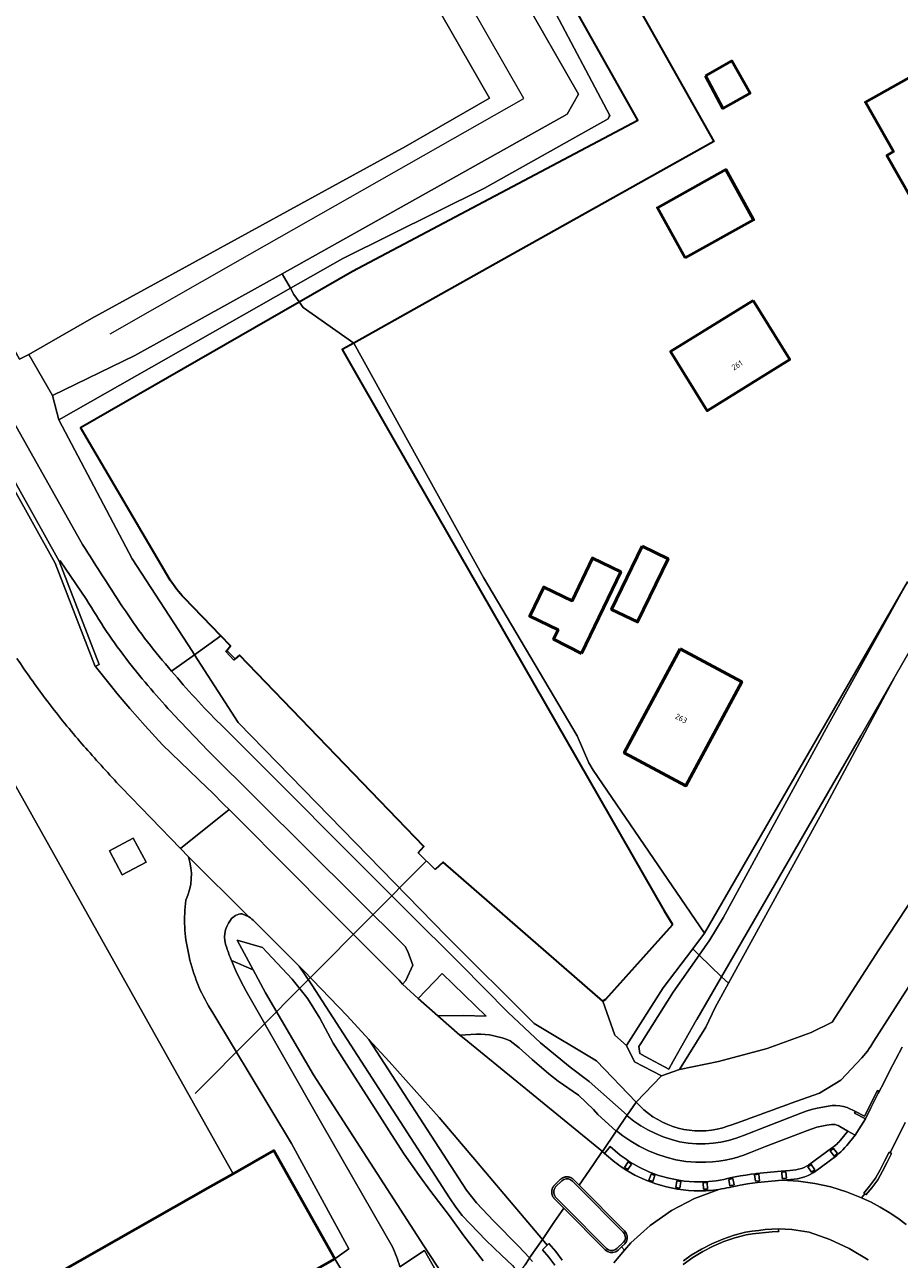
# Model space of a CAD drawing. Header units: metres. Extents: x 113441 to 115918, y 474822 to 477887.
# Tile 19 of 145: x 114772 to 114869, y 475317 to 475454. Entities that reach past the tile are written whole.
import ezdxf
from ezdxf.enums import TextEntityAlignment as Align

# ---------------------------------------------------------------- set-up
doc = ezdxf.new("R2010")
doc.units = ezdxf.units.M
for name, color, linetype, lineweight in [('B-WE-GK-BESCHOEIING-G', 252, 'GK-BESCHOEIING', 35), ('B-WE-GR-GRAS-GV', 252, 'Continuous', 13), ('B-WE-GR-GROENVOORZIENING-GV', 252, 'Continuous', 18), ('B-WE-IE-TERREINAFSCHEIDING_KUNSTMATIG_HEKWERK-G', 252, 'IE-TERREINAFSCHEIDING-KUNSTMATIG', 18), ('B-WE-IE-TERREINAFSCHEIDING_KUNSTMATIG_MUUR-GV', 252, 'Continuous', 18), ('B-WE-KW-KUNSTWERK_DUIKER-G', 252, 'Continuous', 18), ('B-WE-OG-BEBOUWING-GV', 7, 'Continuous', 50), ('B-WE-OG-BEBOUWING-T18', 7, 'Continuous', 50), ('B-WE-OG-BEBOUWING_SCHUUR-GV', 7, 'Continuous', 50), ('B-WE-OG-TERREIN_ERF-GV', 252, 'Continuous', 18), ('B-WE-OG-WATER-GV', 252, 'Continuous', 18), ('B-WE-OG-WATER_SLOOT-GV', 252, 'Continuous', 18), ('B-WE-OG-WEG-GV', 252, 'Continuous', 18), ('B-WE-VH-VERHARDING_ASFALT-GV', 252, 'Continuous', 18), ('B-WE-VH-VERHARDING_BEDRIJFSVLOERPLAAT-GV', 252, 'Continuous', 18), ('B-WE-VH-VERHARDING_BETONSTRAATSTEEN-GV', 252, 'Continuous', 18), ('B-WE-VH-VERHARDING_GESLOTEN-GV', 252, 'Continuous', 18), ('B-WE-VH-VERHARDING_OPEN-GV', 252, 'Continuous', 18)]:
    doc.layers.add(name, color=color, linetype=linetype, lineweight=lineweight)
doc.styles.add('NLCS-ISO-ANNOTATIEF-T18', font='NLCS-ISO.ttf', dxfattribs={"height": 1.8})
doc.linetypes.add('GK-BESCHOEIING', pattern='A,30,-5,[1,NLCS.SHX,S=1,R=0,X=0,Y=0],-5', length=40)
doc.linetypes.add('IE-TERREINAFSCHEIDING-KUNSTMATIG', pattern='A,4,[82,NLCS.SHX,S=0.75,R=90,X=0,Y=0],4,-2', length=10)

msp = doc.modelspace()

# ---------------------------------------------------------------- linework, layer by layer
at = {"layer": 'B-WE-GK-BESCHOEIING-G', "ltscale": 0.5, "flags": 128}
for points in [[(114892.592, 475513.364), (114828.066, 475477.314), (114835.91, 475462.994), (114848.217, 475441.113), (114824.531, 475427.883)], [(114808.012, 475426.693), (114839.741, 475443.495), (114819.929, 475478.683)], [(114824.531, 475427.883), (114808.132, 475418.682), (114806.858, 475417.967), (114812.607, 475407.941), (114842.682, 475355.523), (114843.582, 475354.074), (114843.581, 475353.933), (114836.139, 475345.665), (114835.842, 475345.502), (114818.07, 475360.942), (114817.198, 475360.131)], [(114777.717, 475409.291), (114802.057, 475423.272), (114808.012, 475426.693)], [(114787.705, 475392.324), (114777.717, 475409.291)], [(114793.911, 475384.361), (114794.021, 475384.503), (114794.415, 475385.01), (114793.341, 475386.122), (114789.27, 475390.334)], [(114815.318, 475361.981), (114815.936, 475362.696), (114795.413, 475383.955), (114794.921, 475383.546), (114794.784, 475383.433)]]:
    msp.add_lwpolyline(points, dxfattribs=at)
msp.add_lwpolyline([(114789.27, 475390.334, -0.0446375), (114787.705, 475392.324)], format="xyb", dxfattribs=at)
at = {"layer": 'B-WE-GR-GRAS-GV'}
for points in [[(114811.148, 475479.15), (114807.201, 475486.153), (114801.886, 475483.163), (114823.258, 475445.915), (114813.877, 475440.545), (114778.964, 475421.407), (114771.973, 475417.421), (114774.622, 475412.843), (114783.77, 475417.301), (114797.769, 475425.035), (114800.18, 475426.385), (114831.887, 475444.14), (114833.141, 475446.377), (114814.104, 475479.574), (114813.157, 475479.043)], [(114801.886, 475483.163), (114776.553, 475468.91), (114775.1, 475468.093), (114761.736, 475460.574), (114750.771, 475454.405), (114750.659, 475454.598), (114750.242, 475454.36), (114750.244, 475454.356), (114750.773, 475453.414), (114770.942, 475416.901), (114771.973, 475417.421), (114778.964, 475421.407), (114813.877, 475440.545), (114823.258, 475445.915)], [(114822.697, 475435.916), (114836.452, 475443.619), (114836.576, 475443.888), (114836.623, 475443.99), (114830.003, 475456.533), (114817.96, 475479.065), (114817.933, 475479.745), (114814.104, 475479.574), (114833.141, 475446.377), (114831.887, 475444.14), (114800.18, 475426.385), (114801.087, 475424.776), (114806.92, 475428.086)], [(114801.087, 475424.776), (114800.18, 475426.385), (114797.769, 475425.035), (114783.77, 475417.301), (114774.622, 475412.843), (114775.307, 475410.148)], [(114879.968, 475371.505), (114873.032, 475389.74), (114872.496, 475388.805), (114868.377, 475381.621), (114860.214, 475366.401), (114849.843, 475347.495), (114848.345, 475344.765), (114847.303, 475342.589), (114844.391, 475337.902), (114848.747, 475338.777), (114854.149, 475340.206), (114859.031, 475341.999), (114861.363, 475343.161), (114866.577, 475351.177)]]:
    msp.add_lwpolyline(points, close=True, dxfattribs=at)
at = {"layer": 'B-WE-GR-GROENVOORZIENING-GV'}
for points in [[(114668.235, 475540.373), (114667.327, 475539.811), (114667.807, 475538.813), (114668.606, 475537.175), (114667.549, 475536.564), (114670.288, 475536.914), (114675.845, 475538.225), (114783.857, 475345.646), (114794.714, 475326.289), (114799.241, 475328.857), (114806.026, 475316.841), (114807.573, 475317.94), (114801.201, 475329.649), (114792.436, 475344.203), (114791.971, 475344.975)], [(114748.494, 475453.307), (114747.68, 475452.662), (114746.659, 475451.819), (114777.964, 475396.29)], [(114787.867, 475382.205), (114790.426, 475384.018), (114790.186, 475384.391), (114783.465, 475394.691), (114775.307, 475410.148), (114774.622, 475412.843), (114771.973, 475417.421), (114770.942, 475416.901), (114750.773, 475453.414)], [(114778.397, 475390.153), (114775.471, 475394.451), (114775.352, 475394.428)], [(114775.352, 475394.428), (114779.812, 475382.929), (114779.371, 475382.724), (114779.38, 475382.7), (114781.906, 475379.57), (114783.211, 475378.035), (114784.918, 475376.109), (114786.858, 475374.015), (114791.836, 475369.223), (114792.367, 475368.691), (114793.675, 475367.379), (114794.261, 475366.791), (114801.808, 475359.224), (114804.407, 475356.617), (114807.553, 475353.456), (114811.174, 475349.819), (114813.174, 475347.806), (114813.558, 475347.386), (114813.949, 475347.785), (114814.714, 475349.49), (114814.164, 475351.011), (114813.853, 475351.555), (114791.939, 475373.328), (114788.117, 475377.333)], [(114790.426, 475384.018), (114787.867, 475382.205)], [(114793.289, 475376.287), (114814.008, 475355.557), (114819.998, 475349.593), (114825.313, 475344.214), (114828.912, 475340.86), (114832.223, 475338.138), (114834.319, 475336.568), (114838.565, 475332.8), (114839.562, 475334.26), (114835.157, 475338.848), (114828.203, 475343.015), (114818.461, 475352.702), (114795.266, 475376.49), (114790.426, 475384.018)], [(114774.118, 475378.734), (114773.972, 475378.928), (114773.826, 475379.123)], [(114778.302, 475373.644), (114778.107, 475373.865), (114777.912, 475374.087)], [(114879.968, 475371.505), (114866.577, 475351.177), (114861.363, 475343.161), (114859.031, 475341.999), (114854.149, 475340.206), (114848.747, 475338.777), (114844.391, 475337.902), (114842.404, 475337.179), (114839.562, 475334.26), (114839.966, 475333.839)], [(114789.738, 475361.533), (114788.843, 475362.458), (114782.24, 475369.284)], [(114857.342, 475334.314), (114859.964, 475335.242), (114862.337, 475336.684), (114864.663, 475339.18), (114864.886, 475339.424), (114865.099, 475339.674), (114865.101, 475339.677), (114865.103, 475339.679), (114865.307, 475339.936), (114865.503, 475340.203), (114865.689, 475340.477), (114866.032, 475341.044), (114872.873, 475351.743), (114873.96, 475353.442), (114877.619, 475359.165), (114882.171, 475367.502)], [(114796.454, 475354.858), (114795.729, 475355.213)], [(114825.798, 475316.099), (114824.567, 475317.241), (114822.889, 475318.882), (114820.196, 475321.645), (114819.505, 475322.561), (114818.781, 475323.609), (114803.479, 475347.289), (114802.056, 475349.371), (114797.106, 475354.335)], [(114794.518, 475350.02), (114796.947, 475348.968), (114795.16, 475352.277), (114797.991, 475351.467), (114801.273, 475347.92), (114802.783, 475346.075), (114803.017, 475345.763), (114804.356, 475343.608), (114805.833, 475340.812), (114807.08, 475338.88), (114810.762, 475333.12), (114812.337, 475330.646), (114813.748, 475328.485), (114815.425, 475326.095), (114816.714, 475324.311), (114818.775, 475321.606), (114820.386, 475319.375), (114822.527, 475316.608)], [(114822.527, 475316.608), (114820.386, 475319.375), (114818.775, 475321.606), (114816.714, 475324.311), (114815.425, 475326.095), (114813.748, 475328.485), (114812.337, 475330.646), (114810.762, 475333.12), (114807.08, 475338.88), (114805.833, 475340.812), (114804.356, 475343.608), (114803.017, 475345.763), (114802.783, 475346.075), (114801.273, 475347.92), (114797.991, 475351.467), (114795.16, 475352.277), (114796.947, 475348.968), (114798.331, 475346.405), (114803.642, 475337.291), (114815.922, 475318.258), (114820.082, 475311.937)], [(114815.922, 475318.258), (114803.642, 475337.291), (114798.331, 475346.405), (114796.947, 475348.968), (114794.518, 475350.02), (114795.013, 475348.853), (114795.56, 475347.71), (114796.16, 475346.593), (114804.685, 475331.655), (114812.442, 475318.162)], [(114821.798, 475341.806), (114819.957, 475341.722)], [(114819.957, 475341.722), (114820.43, 475341.35), (114828.112, 475335.082), (114835.812, 475328.771), (114837.355, 475331.029), (114837.307, 475331.061), (114835.291, 475332.893), (114834.814, 475333.423), (114833.148, 475335.027), (114830.889, 475336.586), (114829.857, 475337.409), (114827.984, 475338.997), (114826.542, 475340.29), (114825.536, 475341.059)], [(114813.264, 475315.951), (114815.996, 475317.762), (114820.103, 475310.522), (114812.495, 475306.28), (114812.44, 475306.125), (114812.043, 475304.329), (114812.115, 475302.877), (114812.682, 475300.955), (114813.275, 475304.006), (114815.206, 475306.389), (114816.084, 475306.758), (114818.669, 475307.844), (114821.288, 475307.128), (114821.235, 475307.686), (114821.122, 475308.891), (114820.082, 475311.937), (114815.922, 475318.258)]]:
    msp.add_lwpolyline(points, dxfattribs=at)
for points in [[(114777.964, 475396.29, 0.0063879), (114782.719, 475388.887)], [(114783.069, 475383.231, -0.0297881), (114778.397, 475390.153)], [(114782.719, 475388.887, 0.0345957), (114787.867, 475382.205)], [(114773.826, 475379.123, -0.0132453), (114770.654, 475383.603)], [(114788.117, 475377.333, -0.0179242), (114783.069, 475383.231)], [(114787.867, 475382.205, 0.0238194), (114793.289, 475376.287)], [(114777.912, 475374.087, -0.0171256), (114774.118, 475378.734)], [(114782.24, 475369.284, -0.005873), (114778.302, 475373.644)], [(114789.449, 475356.711, 0.1934243), (114789.738, 475361.533)], [(114789.739, 475350.835, -0.0917737), (114789.449, 475356.711)], [(114795.729, 475355.213, 0.2401166), (114794.412, 475354.511)], [(114797.106, 475354.335, 0.0569884), (114796.454, 475354.858)], [(114794.412, 475354.511, 0.2733815), (114794.004, 475351.424)], [(114791.971, 475344.975, -0.085621), (114789.739, 475350.835)], [(114794.004, 475351.424, 0.0144009), (114794.518, 475350.02)], [(114825.536, 475341.059, 0.1127237), (114821.798, 475341.806)], [(114849.208, 475331.388, 0.0045595), (114857.342, 475334.314)], [(114839.966, 475333.839, 0.2699586), (114849.208, 475331.388)], [(114812.442, 475318.162, -0.0425225), (114813.264, 475315.951)]]:
    msp.add_lwpolyline(points, format="xyb", dxfattribs=at)
for points in [[(114783.601, 475363.619), (114785.02, 475360.941), (114782.369, 475359.537), (114780.95, 475362.214)], [(114815.316, 475345.789), (114817.479, 475343.84), (114820.313, 475343.895), (114822.865, 475343.81), (114817.982, 475348.57)]]:
    msp.add_lwpolyline(points, close=True, dxfattribs=at)
at = {"layer": 'B-WE-IE-TERREINAFSCHEIDING_KUNSTMATIG_HEKWERK-G'}
for points in [[(114781.037, 475419.716), (114796.581, 475428.579), (114827.066, 475445.886), (114806.213, 475482.302), (114871.943, 475519.086), (114868.277, 475525.819), (114817.879, 475616.543), (114797.206, 475605.456), (114757.307, 475675.205)], [(114794.714, 475326.289), (114783.857, 475345.646), (114675.845, 475538.225)]]:
    msp.add_lwpolyline(points, dxfattribs=at)
at = {"layer": 'B-WE-IE-TERREINAFSCHEIDING_KUNSTMATIG_MUUR-GV'}
msp.add_lwpolyline([(114794.021, 475384.503), (114793.911, 475384.361), (114794.784, 475383.433), (114794.921, 475383.546)], close=True, dxfattribs=at)
at = {"layer": 'B-WE-KW-KUNSTWERK_DUIKER-G'}
msp.add_lwpolyline([(114790.49, 475335.206), (114816.233, 475361.081)], dxfattribs=at)
at = {"layer": 'B-WE-OG-BEBOUWING-GV'}
for points in [[(114872.682, 475449.759), (114865.086, 475445.469), (114868.196, 475439.982), (114867.479, 475439.566), (114871.723, 475432.048), (114877.791, 475435.504), (114873.533, 475443.014), (114872.815, 475442.596), (114871.304, 475445.187), (114874.342, 475446.905)], [(114845.037, 475428.157), (114852.64, 475432.384), (114849.533, 475437.974), (114841.929, 475433.746)], [(114852.583, 475423.434), (114843.405, 475417.743), (114847.484, 475411.164), (114856.662, 475416.855)], [(114840.232, 475396.087), (114836.835, 475389.066), (114839.716, 475387.672), (114843.113, 475394.693)], [(114833.491, 475384.164), (114837.855, 475393.239), (114834.705, 475394.764), (114832.431, 475390.033), (114829.277, 475391.55), (114827.717, 475388.305), (114830.87, 475386.788), (114830.379, 475385.765)], [(114844.456, 475384.684), (114838.248, 475373.115), (114845.104, 475369.447), (114851.312, 475381.016)], [(114788.655, 475306.989), (114799.006, 475312.859), (114806.026, 475316.841), (114799.241, 475328.857), (114794.714, 475326.289), (114792.197, 475324.862), (114760.908, 475307.116), (114773.613, 475284.715), (114776.34, 475279.907), (114786.917, 475285.906), (114781.58, 475295.344), (114791.931, 475301.214)]]:
    msp.add_lwpolyline(points, close=True, dxfattribs=at)
at = {"layer": 'B-WE-OG-BEBOUWING_SCHUUR-GV'}
msp.add_lwpolyline([(114847.278, 475448.426), (114849.217, 475444.79), (114852.244, 475446.468), (114850.204, 475450.071)], close=True, dxfattribs=at)
at = {"layer": 'B-WE-OG-TERREIN_ERF-GV'}
for points in [[(114760.908, 475307.116), (114792.197, 475324.862), (114794.714, 475326.289), (114783.857, 475345.646), (114675.845, 475538.225)], [(114835.91, 475462.994), (114848.217, 475441.113), (114824.531, 475427.883), (114808.132, 475418.682), (114822.56, 475392.6), (114832.99, 475375), (114834.306, 475371.988), (114834.766, 475371.17), (114847.181, 475353.066), (114869.748, 475392.128), (114872.496, 475388.805), (114873.032, 475389.74), (114870.412, 475393.277), (114871.265, 475395.508), (114875.164, 475404.557)], [(114812.44, 475306.125), (114806.026, 475316.841), (114799.006, 475312.859)]]:
    msp.add_lwpolyline(points, dxfattribs=at)
for points in [[(114871.723, 475432.048), (114867.479, 475439.566), (114868.196, 475439.982), (114865.086, 475445.469), (114872.682, 475449.759), (114874.342, 475446.905), (114871.304, 475445.187), (114872.815, 475442.596), (114873.533, 475443.014), (114877.791, 475435.504)], [(114845.037, 475428.157), (114841.929, 475433.746), (114849.533, 475437.974), (114852.64, 475432.384)], [(114847.484, 475411.164), (114843.405, 475417.743), (114852.583, 475423.434), (114856.662, 475416.855)], [(114839.716, 475387.672), (114836.835, 475389.066), (114840.232, 475396.087), (114843.113, 475394.693)], [(114833.491, 475384.164), (114830.379, 475385.765), (114830.87, 475386.788), (114827.717, 475388.305), (114829.277, 475391.55), (114832.431, 475390.033), (114834.705, 475394.764), (114837.855, 475393.239)], [(114845.104, 475369.447), (114838.248, 475373.115), (114844.456, 475384.684), (114851.312, 475381.016)]]:
    msp.add_lwpolyline(points, close=True, dxfattribs=at)
at = {"layer": 'B-WE-OG-WATER-GV'}
for points in [[(114819.929, 475478.683), (114839.741, 475443.495), (114808.012, 475426.693), (114802.057, 475423.272), (114802.512, 475422.644), (114808.132, 475418.682), (114824.531, 475427.883), (114848.217, 475441.113), (114835.91, 475462.994)], [(114808.132, 475418.682), (114802.512, 475422.644), (114802.057, 475423.272), (114777.717, 475409.291), (114787.705, 475392.324)], [(114789.27, 475390.334), (114793.341, 475386.122), (114794.415, 475385.01), (114794.021, 475384.503), (114794.921, 475383.546), (114795.413, 475383.955), (114815.936, 475362.696), (114815.318, 475361.981), (114817.198, 475360.131), (114818.07, 475360.942), (114835.842, 475345.502), (114836.139, 475345.665), (114843.581, 475353.933), (114843.582, 475354.074), (114842.682, 475355.523), (114812.607, 475407.941), (114806.858, 475417.967), (114808.132, 475418.682)]]:
    msp.add_lwpolyline(points, dxfattribs=at)
msp.add_lwpolyline([(114787.705, 475392.324, 0.0446375), (114789.27, 475390.334)], format="xyb", dxfattribs=at)
for points in [[(114868.377, 475381.621), (114872.496, 475388.805), (114869.748, 475392.128), (114860.92, 475376.236), (114849.256, 475354.741), (114847.777, 475352.292), (114846.587, 475350.605), (114849.046, 475348.18), (114864.581, 475375)], [(114846.587, 475350.605), (114843.677, 475346.478), (114840.259, 475341.056), (114840.23, 475341.011), (114839.88, 475340.455), (114839.969, 475339.67), (114840.581, 475339.339), (114843.188, 475337.93), (114843.687, 475338.813), (114846.272, 475343.391), (114846.308, 475343.454), (114849.046, 475348.18)]]:
    msp.add_lwpolyline(points, close=True, dxfattribs=at)
at = {"layer": 'B-WE-OG-WATER_SLOOT-GV'}
for points in [[(114819.929, 475478.683), (114819.541, 475479.373), (114819.42, 475479.586), (114817.933, 475479.745), (114817.96, 475479.065), (114830.003, 475456.533), (114836.623, 475443.99), (114836.576, 475443.888), (114836.452, 475443.619), (114822.697, 475435.916), (114806.92, 475428.086), (114801.087, 475424.776), (114801.467, 475424.087), (114802.057, 475423.272), (114808.012, 475426.693), (114839.741, 475443.495)], [(114822.56, 475392.6), (114808.132, 475418.682), (114806.858, 475417.967), (114812.607, 475407.941), (114842.682, 475355.523), (114843.582, 475354.074), (114843.581, 475353.933), (114836.139, 475345.665), (114835.842, 475345.502), (114837.175, 475341.709), (114838.505, 475340.54), (114842.558, 475346.971), (114845.859, 475351.323), (114847.181, 475353.066), (114834.766, 475371.17), (114834.306, 475371.988), (114832.99, 475375)], [(114860.92, 475376.236), (114869.748, 475392.128), (114847.181, 475353.066), (114845.859, 475351.323), (114846.587, 475350.605), (114847.777, 475352.292), (114849.256, 475354.741)], [(114817.198, 475360.131), (114815.318, 475361.981), (114815.936, 475362.696), (114795.413, 475383.955), (114794.921, 475383.546), (114794.784, 475383.433), (114793.911, 475384.361), (114794.021, 475384.503), (114794.415, 475385.01), (114793.341, 475386.122), (114790.426, 475384.018), (114795.266, 475376.49), (114818.461, 475352.702), (114828.203, 475343.015), (114835.157, 475338.848), (114839.562, 475334.26), (114842.404, 475337.179), (114839.375, 475338.747), (114838.505, 475340.54), (114837.175, 475341.709), (114835.842, 475345.502), (114818.07, 475360.942)], [(114860.214, 475366.401), (114868.377, 475381.621), (114864.581, 475375), (114849.046, 475348.18), (114849.843, 475347.495)], [(114840.581, 475339.339), (114839.969, 475339.67), (114839.88, 475340.455), (114840.23, 475341.011), (114840.259, 475341.056), (114843.677, 475346.478), (114846.587, 475350.605), (114845.859, 475351.323), (114842.558, 475346.971), (114838.505, 475340.54), (114839.375, 475338.747), (114842.404, 475337.179), (114844.391, 475337.902), (114847.303, 475342.589), (114848.345, 475344.765), (114849.843, 475347.495), (114849.046, 475348.18), (114846.308, 475343.454), (114846.272, 475343.391), (114843.687, 475338.813), (114843.188, 475337.93)]]:
    msp.add_lwpolyline(points, close=True, dxfattribs=at)
for points in [[(114802.057, 475423.272), (114801.467, 475424.087), (114801.087, 475424.776), (114775.307, 475410.148), (114783.465, 475394.691), (114790.186, 475384.391), (114790.426, 475384.018), (114793.341, 475386.122), (114789.27, 475390.334)], [(114787.705, 475392.324), (114777.717, 475409.291), (114802.057, 475423.272)]]:
    msp.add_lwpolyline(points, dxfattribs=at)
msp.add_lwpolyline([(114789.27, 475390.334, -0.0446375), (114787.705, 475392.324)], format="xyb", dxfattribs=at)
at = {"layer": 'B-WE-OG-WEG-GV'}
for points in [[(114872.873, 475351.743), (114866.032, 475341.044), (114865.689, 475340.477), (114865.503, 475340.203), (114865.307, 475339.936), (114865.103, 475339.679), (114865.101, 475339.677), (114865.099, 475339.674), (114864.886, 475339.424), (114864.663, 475339.18), (114862.337, 475336.684), (114859.964, 475335.242), (114857.342, 475334.314)], [(114857.894, 475333.026), (114858.489, 475333.238), (114859.093, 475333.422), (114859.706, 475333.577), (114860.325, 475333.703), (114860.949, 475333.799), (114861.372, 475333.869), (114861.8, 475333.889), (114862.227, 475333.859), (114862.648, 475333.778), (114863.056, 475333.649), (114863.968, 475333.217), (114864.982, 475332.706), (114866.415, 475335.548), (114866.611, 475335.449), (114867.086, 475336.346), (114867.777, 475337.692), (114868.476, 475339.033), (114869.184, 475340.37)], [(114839.966, 475333.839), (114839.562, 475334.26), (114838.565, 475332.8), (114838.534, 475332.755), (114838.563, 475332.729), (114839.3, 475332.156), (114840.075, 475331.633), (114840.883, 475331.164), (114841.72, 475330.751), (114842.584, 475330.395), (114843.483, 475330.085), (114844.405, 475329.851), (114845.344, 475329.695), (114846.292, 475329.617), (114847.243, 475329.619), (114848.118, 475329.679), (114848.987, 475329.802), (114849.845, 475329.987), (114850.687, 475330.232), (114851.51, 475330.537), (114852.676, 475331.007), (114853.211, 475331.223), (114857.894, 475333.026)], [(114830.502, 475316.129), (114829.86, 475317.012), (114829.135, 475317.829), (114829.679, 475318.361), (114829.131, 475318.994), (114827.713, 475316.919), (114827.708, 475316.912), (114828.022, 475316.533)]]:
    msp.add_lwpolyline(points, dxfattribs=at)
for points in [[(114809.806, 475341.239), (114820.667, 475324.479), (114821.805, 475323.042), (114823.73, 475321.008), (114826.478, 475318.245), (114827.713, 475316.919), (114829.131, 475318.994), (114822.799, 475326.479), (114821.811, 475327.647), (114817.626, 475332.537), (114812.071, 475338.763)], [(114861.3, 475329.125), (114861.521, 475329.279), (114861.732, 475329.447), (114861.933, 475329.626), (114862.059, 475329.754), (114862.122, 475329.818), (114862.3, 475330.021), (114863.122, 475331.024), (114862.232, 475331.563), (114862.062, 475331.646), (114861.884, 475331.71), (114861.701, 475331.754), (114861.513, 475331.778), (114861.324, 475331.78), (114860.774, 475331.7), (114860.229, 475331.593), (114859.69, 475331.46), (114859.158, 475331.3), (114858.635, 475331.115), (114853.957, 475329.313), (114852.283, 475328.638), (114852.007, 475328.528), (114851.728, 475328.424), (114851.448, 475328.325), (114851.165, 475328.233), (114850.881, 475328.146), (114850.182, 475327.96), (114849.475, 475327.809), (114848.762, 475327.693), (114848.044, 475327.613), (114847.322, 475327.57), (114846.205, 475327.569), (114845.092, 475327.66), (114843.991, 475327.843), (114842.908, 475328.117), (114841.852, 475328.48), (114840.861, 475328.89), (114839.899, 475329.366), (114838.972, 475329.905), (114838.083, 475330.506), (114837.375, 475331.058), (114837.355, 475331.029), (114835.812, 475328.771), (114835.797, 475328.75), (114836.035, 475328.555), (114836.682, 475329.317), (114837.8, 475328.368), (114838.015, 475328.208), (114838.232, 475328.051), (114838.451, 475327.896), (114838.671, 475327.744), (114838.894, 475327.595), (114839.908, 475327.014), (114840.965, 475326.518), (114842.06, 475326.111), (114843.185, 475325.795), (114844.332, 475325.572), (114844.904, 475325.479), (114845.48, 475325.415), (114846.059, 475325.38), (114846.639, 475325.374), (114847.218, 475325.396), (114847.641, 475325.421), (114848.063, 475325.46), (114848.483, 475325.512), (114848.902, 475325.577), (114849.318, 475325.656), (114849.458, 475325.686), (114849.598, 475325.717), (114849.737, 475325.75), (114849.876, 475325.784), (114850.015, 475325.82), (114850.602, 475325.938), (114851.191, 475326.046), (114851.781, 475326.142), (114852.374, 475326.226), (114852.771, 475326.275), (114852.968, 475326.3), (114855.714, 475326.58), (114856.682, 475326.663), (114857.006, 475326.676), (114857.328, 475326.716), (114857.646, 475326.784), (114857.956, 475326.88), (114858.257, 475327.001), (114858.783, 475327.29)]]:
    msp.add_lwpolyline(points, close=True, dxfattribs=at)
for points in [[(114857.342, 475334.314, -0.0045595), (114849.208, 475331.388)], [(114849.208, 475331.388, -0.2699586), (114839.966, 475333.839)]]:
    msp.add_lwpolyline(points, format="xyb", dxfattribs=at)
at = {"layer": 'B-WE-VH-VERHARDING_ASFALT-GV'}
for points in [[(114869.184, 475340.37), (114868.476, 475339.033), (114867.777, 475337.692), (114867.086, 475336.346), (114866.611, 475335.449), (114866.503, 475335.235), (114865.691, 475333.623), (114865.08, 475332.411), (114863.948, 475330.596), (114862.999, 475329.426), (114862.79, 475329.193), (114862.573, 475328.966), (114862.351, 475328.743), (114862.123, 475328.527), (114861.889, 475328.317), (114859.321, 475326.445), (114858.707, 475326.107), (114858.329, 475325.952), (114857.939, 475325.829), (114857.54, 475325.739), (114857.135, 475325.684), (114856.727, 475325.663), (114855.807, 475325.584), (114857.628, 475325.473), (114859.435, 475325.218), (114861.217, 475324.823), (114862.961, 475324.29), (114864.659, 475323.621), (114865.023, 475324.04), (114864.911, 475324.133), (114865.546, 475324.897), (114866.192, 475325.795), (114866.734, 475326.72), (114867.22, 475327.704), (114867.706, 475328.689), (114867.842, 475328.623), (114869.516, 475331.975)], [(114869.516, 475331.975), (114867.842, 475328.623), (114867.874, 475328.607), (114867.976, 475328.558), (114867.487, 475327.567), (114866.998, 475326.577), (114866.444, 475325.631), (114865.783, 475324.713), (114865.142, 475323.941), (114865.023, 475324.04), (114864.659, 475323.621), (114865.706, 475323.129), (114866.727, 475322.585), (114867.719, 475321.992), (114868.681, 475321.349), (114869.61, 475320.66)], [(114869.61, 475320.66), (114868.681, 475321.349), (114867.719, 475321.992), (114866.727, 475322.585), (114865.706, 475323.129), (114864.659, 475323.621), (114862.961, 475324.29), (114861.217, 475324.823), (114859.435, 475325.218), (114857.628, 475325.473), (114855.807, 475325.584), (114853.076, 475325.306), (114852.507, 475325.235), (114851.939, 475325.154), (114851.372, 475325.062), (114851.155, 475325.023), (114850.808, 475324.96), (114850.245, 475324.847), (114849.955, 475324.774), (114849.664, 475324.708), (114849.372, 475324.647), (114849.078, 475324.593), (114848.783, 475324.545), (114846.07, 475323.535), (114843.505, 475322.191), (114841.13, 475320.535), (114838.982, 475318.593), (114838.284, 475317.78), (114837.096, 475316.396)], [(114837.096, 475316.396), (114838.284, 475317.78), (114837.933, 475318.157), (114837.547, 475317.799), (114837.286, 475317.62), (114836.983, 475317.531), (114836.667, 475317.538), (114836.368, 475317.642), (114836.116, 475317.833), (114831.505, 475322.469), (114830.49, 475320.984), (114829.131, 475318.994), (114829.679, 475318.361), (114829.85, 475318.528), (114830.638, 475317.64), (114831.337, 475316.68)], [(114865.381, 475316.718), (114863.288, 475317.962), (114861.132, 475318.966), (114858.806, 475319.791), (114856.899, 475320.093), (114855.418, 475320.155), (114855.422, 475320.006), (114855.426, 475319.855), (114854.696, 475319.824), (114853.968, 475319.772), (114853.241, 475319.697), (114852.517, 475319.601), (114851.796, 475319.483), (114850.544, 475319.155), (114849.318, 475318.737), (114848.127, 475318.231), (114846.974, 475317.641), (114845.868, 475316.969), (114844.802, 475316.206)], [(114844.826, 475316.602), (114845.703, 475317.22), (114846.829, 475317.904), (114848.002, 475318.505), (114849.215, 475319.019), (114850.462, 475319.444), (114851.737, 475319.777), (114852.468, 475319.897), (114853.202, 475319.994), (114853.939, 475320.07), (114854.678, 475320.124), (114855.418, 475320.155), (114856.899, 475320.093), (114858.806, 475319.791), (114861.132, 475318.966), (114863.288, 475317.962), (114865.381, 475316.718)], [(114828.022, 475316.533), (114827.708, 475316.912), (114827.203, 475316.172)]]:
    msp.add_lwpolyline(points, dxfattribs=at)
for points in [[(114837.375, 475331.058), (114838.083, 475330.506), (114838.972, 475329.905), (114839.899, 475329.366), (114840.861, 475328.89), (114841.852, 475328.48), (114842.908, 475328.117), (114843.991, 475327.843), (114845.092, 475327.66), (114846.205, 475327.569), (114847.322, 475327.57), (114848.044, 475327.613), (114848.762, 475327.693), (114849.475, 475327.809), (114850.182, 475327.96), (114850.881, 475328.146), (114851.165, 475328.233), (114851.448, 475328.325), (114851.728, 475328.424), (114852.007, 475328.528), (114852.283, 475328.638), (114853.957, 475329.313), (114858.635, 475331.115), (114859.158, 475331.3), (114859.69, 475331.46), (114860.229, 475331.593), (114860.774, 475331.7), (114861.324, 475331.78), (114861.513, 475331.778), (114861.701, 475331.754), (114861.884, 475331.71), (114862.062, 475331.646), (114862.232, 475331.563), (114863.122, 475331.024), (114863.948, 475330.596), (114865.08, 475332.411), (114863.855, 475333.025), (114863.968, 475333.217), (114863.056, 475333.649), (114862.648, 475333.778), (114862.227, 475333.859), (114861.8, 475333.889), (114861.372, 475333.869), (114860.949, 475333.799), (114860.325, 475333.703), (114859.706, 475333.577), (114859.093, 475333.422), (114858.489, 475333.238), (114857.894, 475333.026), (114853.211, 475331.223), (114852.676, 475331.007), (114851.51, 475330.537), (114850.687, 475330.232), (114849.845, 475329.987), (114848.987, 475329.802), (114848.118, 475329.679), (114847.243, 475329.619), (114846.292, 475329.617), (114845.344, 475329.695), (114844.405, 475329.851), (114843.483, 475330.085), (114842.584, 475330.395), (114841.72, 475330.751), (114840.883, 475331.164), (114840.075, 475331.633), (114839.3, 475332.156), (114838.563, 475332.729), (114838.534, 475332.755)], [(114838.284, 475317.78), (114838.982, 475318.593), (114841.13, 475320.535), (114843.505, 475322.191), (114846.07, 475323.535), (114848.783, 475324.545), (114848.482, 475324.502), (114848.181, 475324.466), (114847.878, 475324.437), (114847.575, 475324.414), (114847.272, 475324.397), (114846.648, 475324.373), (114846.024, 475324.38), (114845.401, 475324.418), (114844.781, 475324.487), (114844.165, 475324.586), (114842.939, 475324.825), (114841.737, 475325.165), (114840.566, 475325.601), (114839.435, 475326.133), (114838.352, 475326.755), (114838.113, 475326.916), (114837.875, 475327.079), (114837.64, 475327.246), (114837.406, 475327.415), (114837.175, 475327.587), (114836.035, 475328.555), (114835.797, 475328.75), (114834.794, 475327.281), (114833.237, 475325.005), (114838.277, 475319.952), (114838.469, 475319.696), (114838.573, 475319.394), (114838.58, 475319.075), (114838.489, 475318.769), (114838.309, 475318.505), (114837.933, 475318.157)]]:
    msp.add_lwpolyline(points, close=True, dxfattribs=at)
at = {"layer": 'B-WE-VH-VERHARDING_BEDRIJFSVLOERPLAAT-GV'}
for points in [[(114865.691, 475333.623), (114866.503, 475335.235), (114866.611, 475335.449), (114866.415, 475335.548), (114864.982, 475332.706), (114863.968, 475333.217), (114863.855, 475333.025), (114865.08, 475332.411)], [(114862.79, 475329.193), (114862.999, 475329.426), (114863.948, 475330.596), (114863.122, 475331.024), (114862.3, 475330.021), (114862.122, 475329.818), (114862.059, 475329.754), (114861.933, 475329.626), (114861.732, 475329.447), (114861.521, 475329.279), (114861.3, 475329.125), (114858.783, 475327.29), (114858.257, 475327.001), (114857.956, 475326.88), (114857.646, 475326.784), (114857.328, 475326.716), (114857.006, 475326.676), (114856.682, 475326.663), (114855.714, 475326.58), (114852.968, 475326.3), (114852.771, 475326.275), (114852.374, 475326.226), (114851.781, 475326.142), (114851.191, 475326.046), (114850.602, 475325.938), (114850.015, 475325.82), (114849.876, 475325.784), (114849.737, 475325.75), (114849.598, 475325.717), (114849.458, 475325.686), (114849.318, 475325.656), (114848.902, 475325.577), (114848.483, 475325.512), (114848.063, 475325.46), (114847.641, 475325.421), (114847.218, 475325.396), (114846.639, 475325.374), (114846.059, 475325.38), (114845.48, 475325.415), (114844.904, 475325.479), (114844.332, 475325.572), (114843.185, 475325.795), (114842.06, 475326.111), (114840.965, 475326.518), (114839.908, 475327.014), (114838.894, 475327.595), (114838.671, 475327.744), (114838.451, 475327.896), (114838.232, 475328.051), (114838.015, 475328.208), (114837.8, 475328.368), (114836.682, 475329.317), (114836.035, 475328.555), (114837.175, 475327.587), (114837.406, 475327.415), (114837.64, 475327.246), (114837.875, 475327.079), (114838.113, 475326.916), (114838.352, 475326.755), (114839.435, 475326.133), (114840.566, 475325.601), (114841.737, 475325.165), (114842.939, 475324.825), (114844.165, 475324.586), (114844.781, 475324.487), (114845.401, 475324.418), (114846.024, 475324.38), (114846.648, 475324.373), (114847.272, 475324.397), (114847.575, 475324.414), (114847.878, 475324.437), (114848.181, 475324.466), (114848.482, 475324.502), (114848.783, 475324.545), (114849.078, 475324.593), (114849.372, 475324.647), (114849.664, 475324.708), (114849.955, 475324.774), (114850.245, 475324.847), (114850.808, 475324.96), (114851.155, 475325.023), (114851.372, 475325.062), (114851.939, 475325.154), (114852.507, 475325.235), (114853.076, 475325.306), (114855.807, 475325.584), (114856.727, 475325.663), (114857.135, 475325.684), (114857.54, 475325.739), (114857.939, 475325.829), (114858.329, 475325.952), (114858.707, 475326.107), (114859.321, 475326.445), (114861.889, 475328.317), (114862.123, 475328.527), (114862.351, 475328.743), (114862.573, 475328.966)], [(114861.617, 475328.254), (114861.976, 475328.54), (114861.523, 475329.108), (114861.164, 475328.822)], [(114861.164, 475328.822), (114861.523, 475329.108), (114861.976, 475328.54), (114861.617, 475328.254)], [(114865.023, 475324.04), (114865.142, 475323.941), (114865.783, 475324.713), (114866.444, 475325.631), (114866.998, 475326.577), (114867.487, 475327.567), (114867.976, 475328.558), (114867.874, 475328.607), (114867.842, 475328.623), (114867.706, 475328.689), (114867.22, 475327.704), (114866.734, 475326.72), (114866.192, 475325.795), (114865.546, 475324.897), (114864.911, 475324.133)], [(114838.263, 475327.001), (114838.645, 475326.748), (114839.046, 475327.354), (114838.663, 475327.607)], [(114839.046, 475327.354), (114838.645, 475326.748), (114838.263, 475327.001), (114838.663, 475327.607)], [(114859.072, 475326.453), (114859.448, 475326.716), (114859.032, 475327.312), (114858.656, 475327.049)], [(114858.656, 475327.049), (114859.032, 475327.312), (114859.448, 475326.716), (114859.072, 475326.453)], [(114832.483, 475325.743), (114832.453, 475325.764), (114832.423, 475325.784), (114832.391, 475325.804), (114832.359, 475325.822), (114832.327, 475325.838), (114832.293, 475325.854), (114832.26, 475325.869), (114832.225, 475325.882), (114832.191, 475325.894), (114832.155, 475325.905), (114832.12, 475325.915), (114832.084, 475325.923), (114832.048, 475325.93), (114832.012, 475325.936), (114831.976, 475325.941), (114831.939, 475325.944), (114831.902, 475325.946), (114831.866, 475325.947), (114831.829, 475325.946), (114831.792, 475325.944), (114831.756, 475325.941), (114831.719, 475325.937), (114831.683, 475325.931), (114831.647, 475325.924), (114831.611, 475325.916), (114831.576, 475325.907), (114831.54, 475325.896), (114831.506, 475325.884), (114831.471, 475325.871), (114831.437, 475325.857), (114831.404, 475325.841), (114831.371, 475325.825), (114831.339, 475325.807), (114831.308, 475325.788), (114831.277, 475325.768), (114831.247, 475325.747), (114831.217, 475325.725), (114831.189, 475325.702), (114831.161, 475325.678), (114830.807, 475325.338), (114830.428, 475324.974), (114830.38, 475324.912), (114830.358, 475324.88), (114830.337, 475324.847), (114830.317, 475324.814), (114830.298, 475324.779), (114830.281, 475324.744), (114830.264, 475324.709), (114830.249, 475324.673), (114830.235, 475324.636), (114830.223, 475324.599), (114830.212, 475324.562), (114830.202, 475324.524), (114830.193, 475324.486), (114830.186, 475324.447), (114830.181, 475324.409), (114830.176, 475324.37), (114830.173, 475324.331), (114830.171, 475324.292), (114830.171, 475324.253), (114830.172, 475324.214), (114830.175, 475324.175), (114830.178, 475324.136), (114830.183, 475324.097), (114830.19, 475324.059), (114830.198, 475324.021), (114830.207, 475323.983), (114830.218, 475323.945), (114830.23, 475323.908), (114830.243, 475323.871), (114830.257, 475323.835), (114830.273, 475323.799), (114830.29, 475323.764), (114830.308, 475323.729), (114830.328, 475323.695), (114830.348, 475323.662), (114830.37, 475323.63), (114830.393, 475323.598), (114830.417, 475323.567), (114830.442, 475323.537), (114830.787, 475323.19), (114831.505, 475322.469), (114836.116, 475317.833), (114836.368, 475317.642), (114836.667, 475317.538), (114836.983, 475317.531), (114837.286, 475317.62), (114837.547, 475317.799), (114837.933, 475318.157), (114838.309, 475318.505), (114838.489, 475318.769), (114838.58, 475319.075), (114838.573, 475319.394), (114838.469, 475319.696), (114838.277, 475319.952), (114833.237, 475325.005), (114832.621, 475325.622), (114832.569, 475325.673), (114832.541, 475325.698), (114832.515, 475325.719), (114832.512, 475325.721)], [(114840.977, 475325.567), (114841.408, 475325.411), (114841.656, 475326.094), (114841.225, 475326.25)], [(114841.408, 475325.411), (114840.977, 475325.567), (114841.225, 475326.25), (114841.656, 475326.094)], [(114852.834, 475325.449), (114853.29, 475325.505), (114853.201, 475326.226), (114852.745, 475326.17)], [(114853.29, 475325.505), (114852.834, 475325.449), (114852.745, 475326.17), (114853.201, 475326.226)], [(114855.832, 475325.744), (114856.289, 475325.786), (114856.223, 475326.51), (114855.766, 475326.468)], [(114856.289, 475325.786), (114855.832, 475325.744), (114855.766, 475326.468), (114856.223, 475326.51)], [(114836.705, 475317.755), (114836.471, 475317.837), (114836.273, 475317.987), (114831.632, 475322.654), (114830.604, 475323.687), (114830.472, 475323.894), (114830.401, 475324.13), (114830.398, 475324.376), (114830.463, 475324.613), (114830.59, 475324.824), (114831.311, 475325.517), (114831.524, 475325.655), (114831.77, 475325.722), (114832.023, 475325.711), (114832.262, 475325.624), (114832.463, 475325.468), (114833.111, 475324.819), (114838.122, 475319.795), (114838.273, 475319.595), (114838.356, 475319.359), (114838.363, 475319.109), (114838.293, 475318.869), (114838.154, 475318.661), (114837.397, 475317.96), (114837.192, 475317.819), (114836.954, 475317.749)], [(114843.98, 475324.771), (114844.433, 475324.697), (114844.549, 475325.415), (114844.096, 475325.488)], [(114844.433, 475324.697), (114843.98, 475324.771), (114844.096, 475325.488), (114844.549, 475325.415)], [(114847.051, 475324.571), (114847.509, 475324.591), (114847.477, 475325.317), (114847.019, 475325.296)], [(114847.509, 475324.591), (114847.051, 475324.571), (114847.019, 475325.296), (114847.477, 475325.317)], [(114849.864, 475325.668), (114850.009, 475324.956), (114850.459, 475325.048), (114850.314, 475325.76)], [(114850.459, 475325.048), (114850.009, 475324.956), (114849.864, 475325.668), (114850.314, 475325.76)]]:
    msp.add_lwpolyline(points, close=True, dxfattribs=at)
for points in [[(114844.802, 475316.206), (114845.868, 475316.969), (114846.974, 475317.641), (114848.127, 475318.231), (114849.318, 475318.737), (114850.544, 475319.155), (114851.796, 475319.483), (114852.517, 475319.601), (114853.241, 475319.697), (114853.968, 475319.772), (114854.696, 475319.824), (114855.426, 475319.855), (114855.422, 475320.006), (114855.418, 475320.155), (114854.678, 475320.124), (114853.939, 475320.07), (114853.202, 475319.994), (114852.468, 475319.897), (114851.737, 475319.777), (114850.462, 475319.444), (114849.215, 475319.019), (114848.002, 475318.505), (114846.829, 475317.904), (114845.703, 475317.22), (114844.826, 475316.602)], [(114831.337, 475316.68), (114830.638, 475317.64), (114829.85, 475318.528), (114829.679, 475318.361), (114829.135, 475317.829), (114829.86, 475317.012), (114830.502, 475316.129)]]:
    msp.add_lwpolyline(points, dxfattribs=at)
at = {"layer": 'B-WE-VH-VERHARDING_BETONSTRAATSTEEN-GV'}
msp.add_lwpolyline([(114830.604, 475323.687), (114831.632, 475322.654), (114836.273, 475317.987), (114836.471, 475317.837), (114836.705, 475317.755), (114836.954, 475317.749), (114837.192, 475317.819), (114837.397, 475317.96), (114838.154, 475318.661), (114838.293, 475318.869), (114838.363, 475319.109), (114838.356, 475319.359), (114838.273, 475319.595), (114838.122, 475319.795), (114833.111, 475324.819), (114832.463, 475325.468), (114832.262, 475325.624), (114832.023, 475325.711), (114831.77, 475325.722), (114831.524, 475325.655), (114831.311, 475325.517), (114830.59, 475324.824), (114830.463, 475324.613), (114830.398, 475324.376), (114830.401, 475324.13), (114830.472, 475323.894)], close=True, dxfattribs=at)
at = {"layer": 'B-WE-VH-VERHARDING_GESLOTEN-GV'}
for points in [[(114777.964, 475396.29), (114746.659, 475451.819)], [(114744.859, 475448.67), (114763.195, 475416.187), (114775.352, 475394.428), (114775.471, 475394.451), (114778.397, 475390.153)], [(114782.24, 475369.284), (114788.843, 475362.458), (114794.261, 475366.791), (114793.675, 475367.379), (114792.367, 475368.691), (114791.836, 475369.223), (114786.858, 475374.015), (114784.918, 475376.109), (114783.211, 475378.035), (114781.906, 475379.57), (114779.38, 475382.7), (114779.371, 475382.724), (114774.907, 475394.194), (114762.801, 475415.86), (114754.482, 475425.132), (114754.356, 475425.273), (114746.949, 475438.466), (114745.238, 475441.546), (114744.549, 475443.277)], [(114773.826, 475379.123), (114773.972, 475378.928), (114774.118, 475378.734)], [(114788.117, 475377.333), (114791.939, 475373.328), (114813.853, 475351.555), (114814.164, 475351.011), (114814.714, 475349.49), (114813.949, 475347.785), (114813.558, 475347.386), (114815.316, 475345.789), (114817.982, 475348.57), (114822.865, 475343.81), (114820.313, 475343.895), (114817.479, 475343.84), (114819.957, 475341.722), (114821.798, 475341.806)], [(114825.536, 475341.059), (114826.542, 475340.29), (114827.984, 475338.997), (114829.857, 475337.409), (114830.889, 475336.586), (114833.148, 475335.027), (114834.814, 475333.423), (114835.291, 475332.893), (114837.307, 475331.061), (114837.355, 475331.029), (114837.375, 475331.058), (114838.534, 475332.755), (114838.565, 475332.8), (114834.319, 475336.568), (114832.223, 475338.138), (114828.912, 475340.86), (114825.313, 475344.214), (114819.998, 475349.593), (114814.008, 475355.557), (114793.289, 475376.287)], [(114777.912, 475374.087), (114778.107, 475373.865), (114778.302, 475373.644)], [(114834.794, 475327.281), (114835.797, 475328.75), (114835.812, 475328.771), (114828.112, 475335.082), (114820.43, 475341.35), (114819.957, 475341.722), (114817.479, 475343.84), (114815.316, 475345.789), (114813.558, 475347.386), (114813.174, 475347.806), (114811.174, 475349.819), (114807.553, 475353.456), (114804.407, 475356.617), (114801.808, 475359.224), (114794.261, 475366.791), (114788.843, 475362.458), (114789.738, 475361.533), (114796.454, 475354.858)], [(114795.729, 475355.213), (114796.454, 475354.858), (114789.738, 475361.533)], [(114797.106, 475354.335), (114802.056, 475349.371), (114802.573, 475348.853), (114807.417, 475343.85), (114809.806, 475341.239), (114812.071, 475338.763), (114817.626, 475332.537), (114821.811, 475327.647), (114822.799, 475326.479), (114829.131, 475318.994), (114830.49, 475320.984), (114831.505, 475322.469), (114830.787, 475323.19), (114830.442, 475323.537), (114830.417, 475323.567), (114830.393, 475323.598), (114830.37, 475323.63), (114830.348, 475323.662), (114830.328, 475323.695), (114830.308, 475323.729), (114830.29, 475323.764), (114830.273, 475323.799), (114830.257, 475323.835), (114830.243, 475323.871), (114830.23, 475323.908), (114830.218, 475323.945), (114830.207, 475323.983), (114830.198, 475324.021), (114830.19, 475324.059), (114830.183, 475324.097), (114830.178, 475324.136), (114830.175, 475324.175), (114830.172, 475324.214), (114830.171, 475324.253), (114830.171, 475324.292), (114830.173, 475324.331), (114830.176, 475324.37), (114830.181, 475324.409), (114830.186, 475324.447), (114830.193, 475324.486), (114830.202, 475324.524), (114830.212, 475324.562), (114830.223, 475324.599), (114830.235, 475324.636), (114830.249, 475324.673), (114830.264, 475324.709), (114830.281, 475324.744), (114830.298, 475324.779), (114830.317, 475324.814), (114830.337, 475324.847), (114830.358, 475324.88), (114830.38, 475324.912), (114830.428, 475324.974), (114830.807, 475325.338), (114831.161, 475325.678), (114831.189, 475325.702), (114831.217, 475325.725), (114831.247, 475325.747), (114831.277, 475325.768), (114831.308, 475325.788), (114831.339, 475325.807), (114831.371, 475325.825), (114831.404, 475325.841), (114831.437, 475325.857), (114831.471, 475325.871), (114831.506, 475325.884), (114831.54, 475325.896), (114831.576, 475325.907), (114831.611, 475325.916), (114831.647, 475325.924), (114831.683, 475325.931), (114831.719, 475325.937), (114831.756, 475325.941), (114831.792, 475325.944), (114831.829, 475325.946), (114831.866, 475325.947), (114831.902, 475325.946), (114831.939, 475325.944), (114831.976, 475325.941), (114832.012, 475325.936), (114832.048, 475325.93), (114832.084, 475325.923), (114832.12, 475325.915), (114832.155, 475325.905), (114832.191, 475325.894), (114832.225, 475325.882), (114832.26, 475325.869), (114832.293, 475325.854), (114832.327, 475325.838), (114832.359, 475325.822), (114832.391, 475325.804), (114832.423, 475325.784), (114832.453, 475325.764), (114832.483, 475325.743), (114832.512, 475325.721), (114832.515, 475325.719), (114832.541, 475325.698), (114832.569, 475325.673), (114832.621, 475325.622), (114833.237, 475325.005), (114834.794, 475327.281)], [(114812.442, 475318.162), (114804.685, 475331.655), (114796.16, 475346.593), (114795.56, 475347.71), (114795.013, 475348.853), (114794.518, 475350.02)], [(114791.971, 475344.975), (114792.436, 475344.203), (114801.201, 475329.649), (114807.573, 475317.94), (114806.026, 475316.841), (114812.44, 475306.125), (114812.495, 475306.28), (114820.103, 475310.522), (114815.996, 475317.762), (114813.264, 475315.951)]]:
    msp.add_lwpolyline(points, dxfattribs=at)
for points in [[(114782.719, 475388.887, -0.0063879), (114777.964, 475396.29)], [(114778.397, 475390.153, 0.0297881), (114783.069, 475383.231)], [(114787.867, 475382.205, -0.0345957), (114782.719, 475388.887)], [(114770.654, 475383.603, 0.0132453), (114773.826, 475379.123)], [(114783.069, 475383.231, 0.0179242), (114788.117, 475377.333)], [(114793.289, 475376.287, -0.0238194), (114787.867, 475382.205)], [(114774.118, 475378.734, 0.0171256), (114777.912, 475374.087)], [(114778.302, 475373.644, 0.005873), (114782.24, 475369.284)], [(114789.738, 475361.533, -0.1934243), (114789.449, 475356.711)], [(114789.449, 475356.711, 0.0917737), (114789.739, 475350.835)], [(114794.412, 475354.511, -0.2401166), (114795.729, 475355.213)], [(114796.454, 475354.858, -0.0569884), (114797.106, 475354.335)], [(114794.004, 475351.424, -0.2733815), (114794.412, 475354.511)], [(114789.739, 475350.835, 0.085621), (114791.971, 475344.975)], [(114794.518, 475350.02, -0.0144009), (114794.004, 475351.424)], [(114821.798, 475341.806, -0.1127237), (114825.536, 475341.059)], [(114813.264, 475315.951, 0.0425225), (114812.442, 475318.162)]]:
    msp.add_lwpolyline(points, format="xyb", dxfattribs=at)
msp.add_lwpolyline([(114809.806, 475341.239), (114807.417, 475343.85), (114802.573, 475348.853), (114802.056, 475349.371), (114803.479, 475347.289), (114818.781, 475323.609), (114819.505, 475322.561), (114820.196, 475321.645), (114822.889, 475318.882), (114824.567, 475317.241), (114825.798, 475316.099), (114826.5, 475315.144), (114827.203, 475316.172), (114827.708, 475316.912), (114827.713, 475316.919), (114826.478, 475318.245), (114823.73, 475321.008), (114821.805, 475323.042), (114820.667, 475324.479)], close=True, dxfattribs=at)
at = {"layer": 'B-WE-VH-VERHARDING_OPEN-GV'}
for points in [[(114763.195, 475416.187), (114754.85, 475425.468), (114754.482, 475425.132), (114762.801, 475415.86), (114774.907, 475394.194), (114779.371, 475382.724), (114779.812, 475382.929), (114775.352, 475394.428)], [(114783.601, 475363.619), (114780.95, 475362.214), (114782.369, 475359.537), (114785.02, 475360.941)]]:
    msp.add_lwpolyline(points, close=True, dxfattribs=at)

# ---------------------------------------------------------------- texts
at = {"layer": 'B-WE-OG-BEBOUWING-T18', "style": 'NLCS-ISO-ANNOTATIEF-T18'}
for s, rotation, p in [('261', 31.8, (114850.796, 475416.218)), ('263', 331.8, (114844.58, 475376.931))]:
    msp.add_text(s, height=0.64, rotation=rotation, dxfattribs=at).set_placement(p, align=Align.MIDDLE)

doc.saveas('drawing.dxf')
